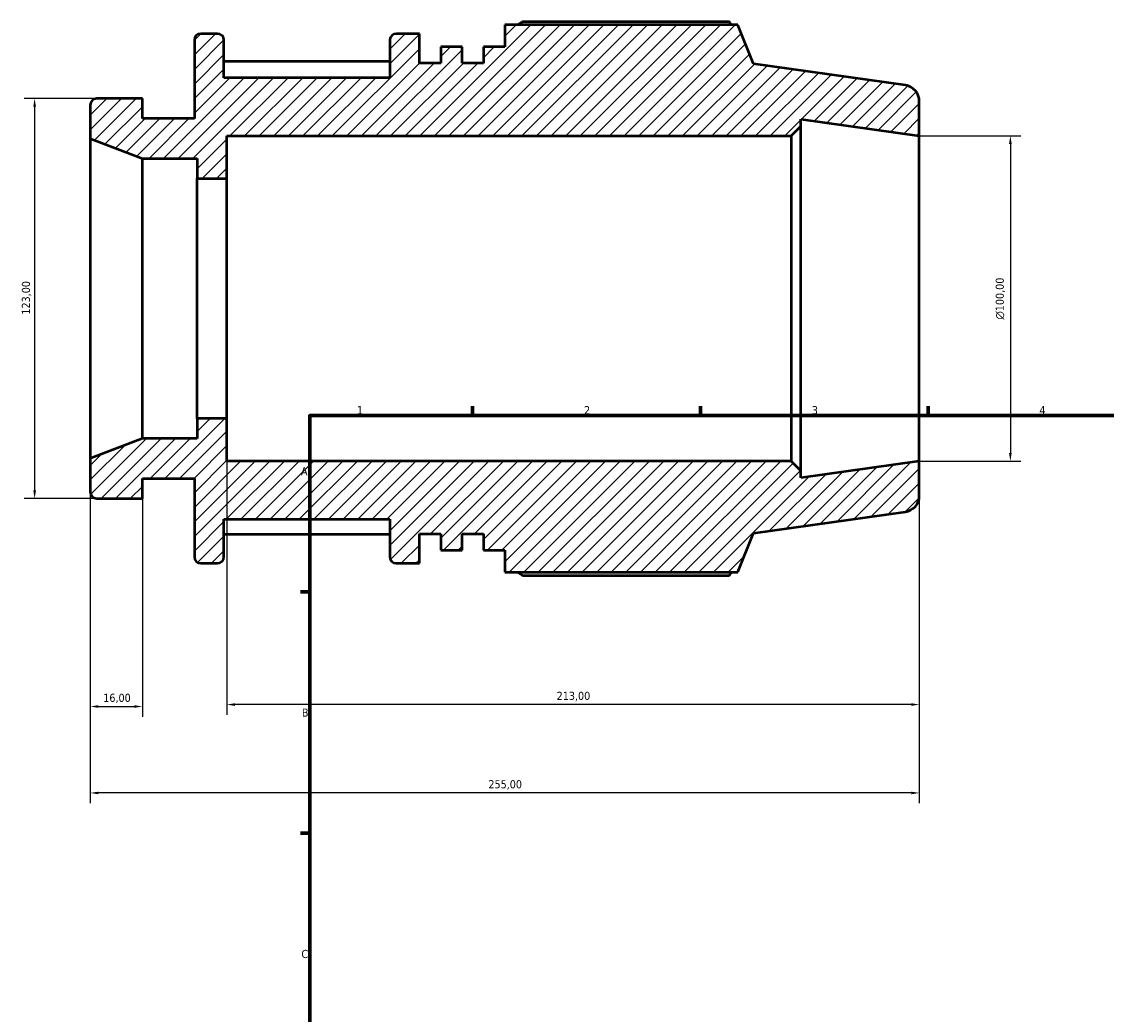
# Model space of a CAD drawing. Header units: millimetres. Extents: x -69 to 934, y -61 to 715.
# Tile 3 of 6: x -69 to 265, y 390 to 695. Entities that reach past the tile are written whole.
import ezdxf

# ---------------------------------------------------------------- set-up
doc = ezdxf.new("R2010")
doc.units = ezdxf.units.MM
for name, color, linetype, lineweight in [('Border (ISO)', 7, 'Continuous', 70), ('Dimension (ISO)', 7, 'Continuous', 25), ('Hatch (ISO)', 7, 'Continuous', 18), ('Visible (ISO)', 7, 'Continuous', 50)]:
    doc.layers.add(name, color=color, linetype=linetype, lineweight=lineweight)
doc.styles.add('Note Text (ISO)', font='tahoma.ttf')
doc.dimstyles.new('Default (ISO)', dxfattribs={"dimtxt": 2.5, "dimasz": 2.5, "dimexe": 3.175, "dimexo": 0, "dimgap": 0.762, "dimtad": 1, "dimrnd": 1e-08, "dimzin": 0, "dimtxsty": 'Note Text (ISO)', "dimcen": 0.09, "dimdle": 10, "dimclrd": 256, "dimclre": 256, "dimclrt": 256, "dimazin": 0, "dimtfac": 1.40208, "dimtmove": 0, "dimatfit": 3, "dimfxl": 1, "dimtolj": 1, "dimtzin": 0, "dimlwd": -1, "dimlwe": -1, "dimarcsym": 0})

# ---------------------------------------------------------------- blocks, each defined once
blk = doc.blocks.new('Borders Default Border')
at = {"layer": 'Border (ISO)'}
for p, q in [((70.08, 574), (70.08, 576.9)), ((140.17, 574), (140.17, 576.9)), ((210.25, 574), (210.25, 576.9)), ((20, 519.75), (17.1, 519.75)), ((20, 445.5), (17.1, 445.5))]:
    blk.add_line(p, q, dxfattribs=at)
at = {"layer": 'Border (ISO)', "flags": 128}
blk.add_lwpolyline([(20, 20), (20, 574), (821, 574), (821, 20), (20, 20)], dxfattribs=at)
at = {"layer": 'Border (ISO)', "color": 232, "true_color": 0xca0064, "char_height": 2.5, "attachment_point": 7, "style": 'Note Text (ISO)'}
for s, insert in [('1', (34.48, 574.4)), ('2', (104.37, 574.4)), ('3', (174.43, 574.35)), ('4', (244.42, 574.4)), ('A', (17.29, 555.62)), ('B', (17.59, 481.38)), ('C', (17.43, 407.08))]:
    blk.add_mtext(s, dxfattribs=dict(at, insert=insert))
blk = doc.blocks.new('*D7')
at = {"layer": 'Defpoints', "color": 0, "transparency": 16777216}
for p in [(207.5, 660), (207.5, 560), (235.5, 560)]:
    blk.add_point(p, dxfattribs=at)
at = {"layer": 'Dimension (ISO)', "transparency": 16777216}
for p, q in [((207.5, 660), (238.68, 660)), ((235.5, 657.5), (235.5, 562.5)), ((207.5, 560), (238.68, 560))]:
    blk.add_line(p, q, dxfattribs=at)
for points in [[(235.08, 657.5), (235.92, 657.5), (235.5, 660)], [(235.08, 562.5), (235.92, 562.5), (235.5, 560)]]:
    blk.add_solid(points, dxfattribs=at)
at = {"layer": 'Dimension (ISO)', "color": 232, "true_color": 0xca0064, "transparency": 16777216, "insert": (230.98, 603.51), "char_height": 2.5, "attachment_point": 1, "rotation": 90, "style": 'Note Text (ISO)'}
blk.add_mtext('\\A1;\\fAIGDT|b0|i0;\\H2.5000;\\ln\\fTahoma|b0|i0;\\H2.5000;100,00', dxfattribs=at)
blk = doc.blocks.new('*D9')
at = {"layer": 'Defpoints', "color": 0, "transparency": 16777216}
for p in [(-5.5, 573.1), (207.5, 560), (-5.5, 485.1)]:
    blk.add_point(p, dxfattribs=at)
at = {"layer": 'Dimension (ISO)', "transparency": 16777216}
for p, q in [((-5.5, 573.1), (-5.5, 481.93)), ((207.5, 560), (207.5, 481.93)), ((205, 485.1), (-3, 485.1))]:
    blk.add_line(p, q, dxfattribs=at)
for points in [[(-3, 485.52), (-3, 484.68), (-5.5, 485.1)], [(205, 485.52), (205, 484.68), (207.5, 485.1)]]:
    blk.add_solid(points, dxfattribs=at)
at = {"layer": 'Dimension (ISO)', "color": 232, "true_color": 0xca0064, "transparency": 16777216, "insert": (95.95, 489.04), "char_height": 2.5, "attachment_point": 1, "style": 'Note Text (ISO)'}
blk.add_mtext('\\A1;213,00', dxfattribs=at)
blk = doc.blocks.new('*D10')
at = {"layer": 'Defpoints', "color": 0, "transparency": 16777216}
for p in [(-47.5, 560.8), (-31.5, 548.5), (-31.5, 484.5)]:
    blk.add_point(p, dxfattribs=at)
at = {"layer": 'Dimension (ISO)', "transparency": 16777216}
for p, q in [((-47.5, 560.8), (-47.5, 481.32)), ((-31.5, 548.5), (-31.5, 481.32)), ((-45, 484.5), (-34, 484.5))]:
    blk.add_line(p, q, dxfattribs=at)
for points in [[(-45, 484.92), (-45, 484.08), (-47.5, 484.5)], [(-34, 484.92), (-34, 484.08), (-31.5, 484.5)]]:
    blk.add_solid(points, dxfattribs=at)
at = {"layer": 'Dimension (ISO)', "color": 232, "true_color": 0xca0064, "transparency": 16777216, "insert": (-43.52, 488.43), "char_height": 2.5, "attachment_point": 1, "style": 'Note Text (ISO)'}
blk.add_mtext('\\A1;16,00', dxfattribs=at)
blk = doc.blocks.new('*D11')
at = {"layer": 'Defpoints', "color": 0, "transparency": 16777216}
for p in [(-45.5, 671.5), (-64.63, 548.5), (-45.5, 548.5)]:
    blk.add_point(p, dxfattribs=at)
at = {"layer": 'Dimension (ISO)', "transparency": 16777216}
for p, q in [((-45.5, 671.5), (-67.81, 671.5)), ((-64.63, 669), (-64.63, 551)), ((-45.5, 548.5), (-67.81, 548.5))]:
    blk.add_line(p, q, dxfattribs=at)
for points in [[(-65.05, 669), (-64.22, 669), (-64.63, 671.5)], [(-65.05, 551), (-64.22, 551), (-64.63, 548.5)]]:
    blk.add_solid(points, dxfattribs=at)
at = {"layer": 'Dimension (ISO)', "color": 232, "true_color": 0xca0064, "transparency": 16777216, "insert": (-68.57, 605.05), "char_height": 2.5, "attachment_point": 1, "rotation": 90, "style": 'Note Text (ISO)'}
blk.add_mtext('\\A1;123,00', dxfattribs=at)
blk = doc.blocks.new('*D12')
at = {"layer": 'Defpoints', "color": 0, "transparency": 16777216}
for p in [(-47.5, 560.8), (207.5, 560), (-47.5, 457.91)]:
    blk.add_point(p, dxfattribs=at)
at = {"layer": 'Dimension (ISO)', "transparency": 16777216}
for p, q in [((-47.5, 560.8), (-47.5, 454.73)), ((207.5, 560), (207.5, 454.73)), ((205, 457.91), (-45, 457.91))]:
    blk.add_line(p, q, dxfattribs=at)
for points in [[(-45, 458.32), (-45, 457.49), (-47.5, 457.91)], [(205, 458.32), (205, 457.49), (207.5, 457.91)]]:
    blk.add_solid(points, dxfattribs=at)
at = {"layer": 'Dimension (ISO)', "color": 232, "true_color": 0xca0064, "transparency": 16777216, "insert": (74.95, 461.84), "char_height": 2.5, "attachment_point": 1, "style": 'Note Text (ISO)'}
blk.add_mtext('\\A1;255,00', dxfattribs=at)

msp = doc.modelspace()

# ---------------------------------------------------------------- hatches: boundary and pattern name
at = {"layer": 'Hatch (ISO)'}
h = msp.add_hatch(dxfattribs=at)
h.set_pattern_fill('ANSI31', color=256, scale=25.4, style=0)
h.set_pattern_definition([(45, (0, 0), (-2.245064, 2.245064), [])])
edge = h.paths.add_edge_path()
edge.add_ellipse((202.5, 549.346), major_axis=(0.696, -4.951), ratio=1, start_angle=0, end_angle=82)
edge.add_line((207.5, 549.346), (207.5, 560))
edge.add_line((207.5, 560), (171.071, 554.88))
edge.add_line((171.071, 554.88), (171.071, 557))
edge.add_line((171.071, 557), (168.071, 560))
edge.add_line((168.071, 560), (-5.5, 560))
edge.add_line((-5.5, 560), (-5.5, 573.1))
edge.add_line((-5.5, 573.1), (-14.607, 573.1))
edge.add_line((-14.607, 573.1), (-14.607, 566.95))
edge.add_line((-14.607, 566.95), (-31.5, 566.95))
edge.add_line((-31.5, 566.95), (-47.5, 560.8))
edge.add_line((-47.5, 560.8), (-47.5, 550.5))
edge.add_ellipse((-45.5, 550.5), major_axis=(-2, 0), ratio=1, start_angle=0, end_angle=90)
edge.add_line((-45.5, 548.5), (-31.5, 548.5))
edge.add_line((-31.5, 548.5), (-31.5, 554.65))
edge.add_line((-31.5, 554.65), (-15.5, 554.65))
edge.add_line((-15.5, 554.65), (-15.5, 530.55))
edge.add_ellipse((-13.5, 530.55), major_axis=(-2, 0), ratio=1, start_angle=0, end_angle=90)
edge.add_line((-13.5, 528.55), (-8.393, 528.55))
edge.add_ellipse((-8.393, 530.55), major_axis=(0, -2), ratio=1, start_angle=0, end_angle=90)
edge.add_line((-6.393, 530.55), (-6.393, 542.125))
edge.add_line((-6.393, 542.125), (44.607, 542.125))
edge.add_line((44.607, 542.125), (44.607, 530.55))
edge.add_ellipse((46.607, 530.55), major_axis=(-2, 0), ratio=1, start_angle=0, end_angle=90)
edge.add_line((46.607, 528.55), (53.714, 528.55))
edge.add_line((53.714, 528.55), (53.714, 537.6))
edge.add_line((53.714, 537.6), (60.286, 537.6))
edge.add_line((60.286, 537.6), (60.286, 532.623))
edge.add_line((60.286, 532.622), (66.857, 532.622))
edge.add_line((66.857, 532.622), (66.857, 537.6))
edge.add_line((66.857, 537.6), (73.429, 537.6))
edge.add_line((73.429, 537.6), (73.429, 532.623))
edge.add_line((73.429, 532.622), (80, 532.622))
edge.add_line((80, 532.622), (80, 525.835))
edge.add_line((80, 525.835), (151.653, 525.835))
edge.add_line((151.653, 525.835), (156.5, 537.832))
edge.add_line((156.5, 537.832), (203.196, 544.395))
edge = h.paths.add_edge_path()
edge.add_ellipse((202.5, 670.654), major_axis=(5, 0), ratio=1, start_angle=0, end_angle=82)
edge.add_line((203.196, 675.605), (156.5, 682.168))
edge.add_line((156.5, 682.168), (151.653, 694.165))
edge.add_line((151.653, 694.165), (80, 694.165))
edge.add_line((80, 694.165), (80, 687.377))
edge.add_line((80, 687.378), (73.429, 687.378))
edge.add_line((73.429, 687.378), (73.429, 682.4))
edge.add_line((73.429, 682.4), (66.857, 682.4))
edge.add_line((66.857, 682.4), (66.857, 687.377))
edge.add_line((66.857, 687.378), (60.286, 687.378))
edge.add_line((60.286, 687.378), (60.286, 682.4))
edge.add_line((60.286, 682.4), (53.714, 682.4))
edge.add_line((53.714, 682.4), (53.714, 691.45))
edge.add_line((53.714, 691.45), (46.607, 691.45))
edge.add_ellipse((46.607, 689.45), major_axis=(0, 2), ratio=1, start_angle=0, end_angle=90)
edge.add_line((44.607, 689.45), (44.607, 677.875))
edge.add_line((44.607, 677.875), (-6.393, 677.875))
edge.add_line((-6.393, 677.875), (-6.393, 689.45))
edge.add_ellipse((-8.393, 689.45), major_axis=(2, 0), ratio=1, start_angle=0, end_angle=90)
edge.add_line((-8.393, 691.45), (-13.5, 691.45))
edge.add_ellipse((-13.5, 689.45), major_axis=(0, 2), ratio=1, start_angle=0, end_angle=90)
edge.add_line((-15.5, 689.45), (-15.5, 665.35))
edge.add_line((-15.5, 665.35), (-31.5, 665.35))
edge.add_line((-31.5, 665.35), (-31.5, 671.5))
edge.add_line((-31.5, 671.5), (-45.5, 671.5))
edge.add_ellipse((-45.5, 669.5), major_axis=(0, 2), ratio=1, start_angle=0, end_angle=90)
edge.add_line((-47.5, 669.5), (-47.5, 659.2))
edge.add_line((-47.5, 659.2), (-31.5, 653.05))
edge.add_line((-31.5, 653.05), (-14.607, 653.05))
edge.add_line((-14.607, 653.05), (-14.607, 646.9))
edge.add_line((-14.607, 646.9), (-5.5, 646.9))
edge.add_line((-5.5, 646.9), (-5.5, 660))
edge.add_line((-5.5, 660), (168.071, 660))
edge.add_line((168.071, 660), (171.071, 663))
edge.add_line((171.071, 663), (171.071, 665.12))
edge.add_line((171.071, 665.12), (207.5, 660))
edge.add_line((207.5, 660), (207.5, 670.654))

# ---------------------------------------------------------------- linework, layer by layer
at = {"layer": 'Visible (ISO)'}
for p, q in [((151.653, 694.165), (80, 694.165)), ((80, 694.165), (80, 687.378)), ((149.093, 695.154), (85.43, 695.154)), ((156.5, 682.168), (151.653, 694.165)), ((-8.393, 691.45), (-13.5, 691.45)), ((53.714, 691.45), (46.607, 691.45)), ((53.714, 682.4), (53.714, 691.45)), ((-15.5, 689.45), (-15.5, 665.35)), ((-6.393, 677.875), (-6.393, 689.45)), ((44.607, 689.45), (44.607, 677.875)), ((66.857, 687.378), (60.286, 687.378)), ((60.286, 687.378), (60.286, 682.4)), ((66.857, 682.4), (66.857, 687.378)), ((80, 687.378), (73.429, 687.378)), ((73.429, 687.378), (73.429, 682.4)), ((44.607, 682.883), (-6.393, 682.883)), ((60.286, 682.4), (53.714, 682.4)), ((73.429, 682.4), (66.857, 682.4)), ((203.196, 675.605), (156.5, 682.168)), ((44.607, 677.875), (-6.393, 677.875)), ((-31.5, 671.5), (-45.5, 671.5)), ((-31.5, 665.35), (-31.5, 671.5)), ((207.5, 660), (207.5, 670.654)), ((-47.5, 669.5), (-47.5, 659.2)), ((-15.5, 665.35), (-31.5, 665.35)), ((171.071, 663), (171.071, 665.12)), ((171.071, 665.12), (207.5, 660)), ((168.071, 660), (171.071, 663)), ((171.071, 557), (171.071, 663)), ((-47.5, 659.2), (-31.5, 653.05)), ((-47.5, 659.2), (-47.5, 560.8)), ((-5.5, 646.9), (-5.5, 660)), ((-5.5, 660), (168.071, 660)), ((168.071, 660), (168.071, 560)), ((207.5, 560), (207.5, 660)), ((-31.5, 653.05), (-14.607, 653.05)), ((-31.5, 566.95), (-31.5, 653.05)), ((-14.607, 653.05), (-14.607, 646.9)), ((-14.607, 646.9), (-5.5, 646.9)), ((-14.607, 573.1), (-14.607, 646.9)), ((-5.5, 573.1), (-5.5, 646.9)), ((-5.5, 573.1), (-14.607, 573.1)), ((-14.607, 573.1), (-14.607, 566.95)), ((-5.5, 560), (-5.5, 573.1)), ((-31.5, 566.95), (-47.5, 560.8)), ((-14.607, 566.95), (-31.5, 566.95)), ((-47.5, 560.8), (-47.5, 550.5)), ((168.071, 560), (-5.5, 560)), ((171.071, 557), (168.071, 560)), ((207.5, 560), (171.071, 554.88)), ((207.5, 549.346), (207.5, 560)), ((-31.5, 548.5), (-31.5, 554.65)), ((-31.5, 554.65), (-15.5, 554.65)), ((-15.5, 554.65), (-15.5, 530.55)), ((171.071, 554.88), (171.071, 557)), ((-45.5, 548.5), (-31.5, 548.5)), ((156.5, 537.832), (203.196, 544.395)), ((-6.393, 530.55), (-6.393, 542.125)), ((-6.393, 542.125), (44.607, 542.125)), ((44.607, 542.125), (44.607, 530.55)), ((-6.393, 537.502), (44.607, 537.502)), ((53.714, 528.55), (53.714, 537.6)), ((53.714, 537.6), (60.286, 537.6)), ((60.286, 537.6), (60.286, 532.623)), ((66.857, 532.623), (66.857, 537.6)), ((66.857, 537.6), (73.429, 537.6)), ((73.429, 537.6), (73.429, 532.623)), ((151.653, 525.835), (156.5, 537.832)), ((60.286, 532.623), (66.857, 532.623)), ((73.429, 532.623), (80, 532.623)), ((80, 532.623), (80, 525.835)), ((-13.5, 528.55), (-8.393, 528.55)), ((46.607, 528.55), (53.714, 528.55)), ((80, 525.835), (151.653, 525.835)), ((85.43, 524.846), (149.093, 524.846))]:
    msp.add_line(p, q, dxfattribs=at)
for centre, radius, start, end in [((-13.5, 689.45), 2, 90, 180), ((-8.393, 689.45), 2, 0, 90), ((46.607, 689.45), 2, 90, 180), ((202.5, 670.654), 5, 0, 82), ((-45.5, 669.5), 2, 90, 180), ((-45.5, 550.5), 2, 180, 270), ((202.5, 549.346), 5, 278, 0), ((-13.5, 530.55), 2, 180, 270), ((-8.393, 530.55), 2, 270, 0), ((46.607, 530.55), 2, 180, 270)]:
    msp.add_arc(centre, radius, start, end, dxfattribs=at)
for points, weights in [([(83.853, 694.165), (84.628, 694.655), (85.43, 695.154)], [1.01055228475, 1.01240825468, 1.01411736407]), ([(149.73, 694.165), (149.417, 694.655), (149.093, 695.154)], [1.00204451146, 1.00109589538, 1]), ([(85.43, 524.846), (84.628, 525.345), (83.853, 525.835)], [1.01411736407, 1.01240825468, 1.01055228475]), ([(149.093, 524.846), (149.417, 525.345), (149.73, 525.835)], [1, 1.00109589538, 1.00204451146])]:
    msp.add_rational_spline(points, weights, degree=2, dxfattribs=at)

# ---------------------------------------------------------------- block references
msp.add_blockref('Borders Default Border', (0, 0))

# ---------------------------------------------------------------- dimensions: what is measured, and where the dimension line sits
at = {"layer": 'Dimension (ISO)'}
for base, p1, p2, angle, picture, middle in [((-64.633, 548.5), (-45.5, 671.5), (-45.5, 548.5), 90, '*D11', (-64.633, 610)), ((-5.5, 485.1), (207.5, 560), (-5.5, 573.1), 180, '*D9', (101, 485.1)), ((-31.5, 484.5), (-47.5, 560.8), (-31.5, 548.5), 180, '*D10', (-39.5, 484.5))]:
    dim = msp.add_linear_dim(base=base, p1=p1, p2=p2, angle=angle, dimstyle='Default (ISO)', override={"dimdec": 2, "dimtp": 0, "dimtm": 0, "dimtdec": 2, "dimtofl": 0, "dimatfit": 1}, dxfattribs=at)
    dim.commit()
    dim.dimension.update_dxf_attribs({"geometry": picture, "text_midpoint": middle, "dimtype": 160})
dim = msp.add_linear_dim(base=(235.5, 560), p1=(207.5, 660), p2=(207.5, 560), angle=90, text='\\fAIGDT|b0|i0;\\H2.5000;\\ln\\fTahoma|b0|i0;\\H2.5000;<>', dimstyle='Default (ISO)', override={"dimdec": 2, "dimtp": 0, "dimtm": 0, "dimtdec": 2, "dimtofl": 0, "dimatfit": 1}, dxfattribs=at)
dim.commit()
dim.dimension.update_dxf_attribs({"geometry": '*D7', "text_midpoint": (235.5, 610), "dimtype": 160})
dim = msp.add_linear_dim(base=(-47.5, 457.906), p1=(207.5, 560), p2=(-47.5, 560.8), dimstyle='Default (ISO)', override={"dimdec": 2, "dimtp": 0, "dimtm": 0, "dimtdec": 2, "dimtofl": 0, "dimatfit": 1}, dxfattribs=at)
dim.commit()
dim.dimension.update_dxf_attribs({"geometry": '*D12', "text_midpoint": (80, 457.906), "dimtype": 160})

doc.saveas('drawing.dxf')
